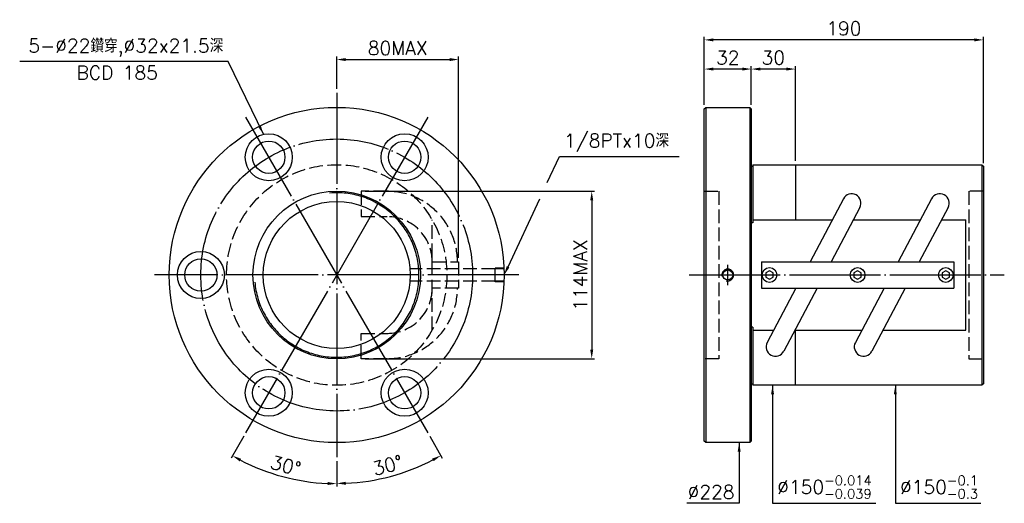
# Model space of a CAD drawing. Header units: millimetres. Extents: x -286 to 384, y 139 to 468.
import ezdxf

# ---------------------------------------------------------------- set-up
doc = ezdxf.new("R2010")
doc.units = ezdxf.units.MM
doc.header["$LTSCALE"] = 3.1
for name, pattern in [('CENTER', [22, 20, -1, 0, -1]), ('DASHED', [4, 3, -1]), ('THIN', [200000, 200000, 0])]:
    doc.linetypes.add(name, pattern=pattern)
for name, color, linetype in [('NT', 7, 'Continuous'), ('NT-DIM', 2, 'Continuous'), ('SH', 7, 'Continuous'), ('SH-DIM', 2, 'Continuous')]:
    doc.layers.add(name, color=color, linetype=linetype)
doc.styles.get("Standard").update_dxf_attribs({"font": 'simplex.shx', "bigfont": 'chineset.shx'})
doc.dimstyles.new('ISO-25', dxfattribs={"dimscale": 3.1, "dimtxt": 3, "dimasz": 2, "dimexe": 0.646, "dimexo": 0.862, "dimgap": 1, "dimtad": 1, "dimdec": 3, "dimdsep": 46, "dimtxsty": 'Standard', "dimcen": 1.5, "dimclrd": 256, "dimclre": 256, "dimclrt": 256, "dimazin": 2, "dimtfac": 1, "dimtdec": 3, "dimtmove": 0, "dimatfit": 3, "dimfxl": 0, "dimtolj": 1, "dimlwd": -1, "dimlwe": -1, "dimarcsym": 0})

# ---------------------------------------------------------------- blocks, each defined once
blk = doc.blocks.new('*D19')
at = {"layer": 'Defpoints', "color": 0}
for p in [(180.24, 433.96), (180.24, 406.9), (212.24, 406.9)]:
    blk.add_point(p, dxfattribs=at)
at = {"layer": 'SH-DIM'}
for p, q in [((180.24, 409.57), (180.24, 435.97)), ((212.24, 409.57), (212.24, 435.97)), ((206.04, 433.96), (186.44, 433.96))]:
    blk.add_line(p, q, dxfattribs=at)
for points in [[(186.44, 435), (186.44, 432.93), (180.24, 433.96)], [(206.04, 435), (206.04, 432.93), (212.24, 433.96)]]:
    blk.add_solid(points, dxfattribs=at)
at = {"layer": 'SH-DIM', "insert": (196.24, 441.71), "char_height": 9.3, "attachment_point": 5}
blk.add_mtext('\\A1;32', dxfattribs=at)
blk = doc.blocks.new('*D21')
at = {"layer": 'Defpoints', "color": 0}
for p in [(-69.97, 417.9), (-7.97, 401.28), (-131.97, 186.51), (-69.97, 169.9), (-118.52, 160.53)]:
    blk.add_point(p, dxfattribs=at)
at = {"layer": 'SH-DIM'}
for p, q in [((-133.31, 184.2), (-141.94, 169.25)), ((-69.97, 167.22), (-69.97, 149.97))]:
    blk.add_line(p, q, dxfattribs=at)
blk.add_arc((-69.97, 293.9), 141.93, 242.50314, 267.49686, dxfattribs=at)
for points in [[(-136, 167.1), (-135, 168.91), (-140.94, 170.98)], [(-76.15, 153.14), (-76.19, 151.07), (-69.97, 151.97)]]:
    blk.add_solid(points, dxfattribs=at)
at = {"layer": 'SH-DIM', "insert": (-104.7, 164.29), "char_height": 9.3, "attachment_point": 5, "rotation": 345}
blk.add_mtext('\\A1;30°', dxfattribs=at)
blk = doc.blocks.new('*D22')
at = {"layer": 'Defpoints', "color": 0}
for p in [(-69.97, 417.9), (-131.97, 401.28), (-7.97, 186.51), (-69.97, 169.9), (-45.35, 154.27)]:
    blk.add_point(p, dxfattribs=at)
at = {"layer": 'SH-DIM'}
for p, q in [((-6.64, 184.2), (1.92, 169.38)), ((-69.97, 167.22), (-69.97, 150.12))]:
    blk.add_line(p, q, dxfattribs=at)
blk.add_arc((-69.97, 293.9), 141.78, 272.50577, 297.49423, dxfattribs=at)
for points in [[(-5.02, 169.04), (-4.02, 167.23), (0.92, 171.11)], [(-63.75, 151.22), (-63.8, 153.29), (-69.97, 152.12)]]:
    blk.add_solid(points, dxfattribs=at)
at = {"layer": 'SH-DIM', "insert": (-35.28, 164.44), "char_height": 9.3, "attachment_point": 5, "rotation": 15}
blk.add_mtext('\\A1;30°', dxfattribs=at)
blk = doc.blocks.new('*D23')
at = {"layer": 'Defpoints', "color": 0}
for p in [(13.03, 440.42), (-69.97, 417.9), (13.03, 302.9)]:
    blk.add_point(p, dxfattribs=at)
at = {"layer": 'SH-DIM'}
for p, q in [((-69.97, 420.57), (-69.97, 442.42)), ((13.03, 305.57), (13.03, 442.42)), ((-63.77, 440.42), (6.83, 440.42))]:
    blk.add_line(p, q, dxfattribs=at)
for points in [[(-63.77, 441.45), (-63.77, 439.38), (-69.97, 440.42)], [(6.83, 441.45), (6.83, 439.38), (13.03, 440.42)]]:
    blk.add_solid(points, dxfattribs=at)
at = {"layer": 'SH-DIM', "insert": (-28.47, 448.17), "char_height": 9.3, "attachment_point": 5}
blk.add_mtext('\\A1;80MAX', dxfattribs=at)
blk = doc.blocks.new('*D24')
at = {"layer": 'Defpoints', "color": 0}
for p in [(-53.34, 350.81), (-53.34, 236.98), (103.61, 236.98)]:
    blk.add_point(p, dxfattribs=at)
at = {"layer": 'SH-DIM'}
for p, q in [((-50.66, 350.81), (105.61, 350.81)), ((103.61, 344.61), (103.61, 243.18)), ((-50.66, 236.98), (105.61, 236.98))]:
    blk.add_line(p, q, dxfattribs=at)
for points in [[(102.57, 344.61), (104.64, 344.61), (103.61, 350.81)], [(102.57, 243.18), (104.64, 243.18), (103.61, 236.98)]]:
    blk.add_solid(points, dxfattribs=at)
at = {"layer": 'SH-DIM', "insert": (95.86, 293.9), "char_height": 9.3, "attachment_point": 5, "rotation": 90}
blk.add_mtext('\\A1;114MAX', dxfattribs=at)
blk = doc.blocks.new('*D25')
at = {"layer": 'Defpoints', "color": 0}
for p in [(180.24, 453.79), (180.24, 406.9), (370.24, 367.18)]:
    blk.add_point(p, dxfattribs=at)
at = {"layer": 'SH-DIM'}
for p, q in [((180.24, 409.57), (180.24, 455.79)), ((370.24, 369.85), (370.24, 455.79)), ((364.04, 453.79), (186.44, 453.79))]:
    blk.add_line(p, q, dxfattribs=at)
for points in [[(186.44, 454.82), (186.44, 452.75), (180.24, 453.79)], [(364.04, 454.82), (364.04, 452.75), (370.24, 453.79)]]:
    blk.add_solid(points, dxfattribs=at)
at = {"layer": 'SH-DIM', "insert": (275.24, 461.54), "char_height": 9.3, "attachment_point": 5}
blk.add_mtext('\\A1;190', dxfattribs=at)
blk = doc.blocks.new('*D26')
at = {"layer": 'Defpoints', "color": 0}
for p in [(212.24, 433.96), (212.24, 406.9), (242.24, 368.9)]:
    blk.add_point(p, dxfattribs=at)
at = {"layer": 'SH-DIM'}
for p, q in [((212.24, 409.57), (212.24, 435.97)), ((242.24, 371.57), (242.24, 435.97)), ((236.04, 433.96), (218.44, 433.96))]:
    blk.add_line(p, q, dxfattribs=at)
for points in [[(218.44, 435), (218.44, 432.93), (212.24, 433.96)], [(236.04, 435), (236.04, 432.93), (242.24, 433.96)]]:
    blk.add_solid(points, dxfattribs=at)
at = {"layer": 'SH-DIM', "insert": (227.24, 441.71), "char_height": 9.3, "attachment_point": 5}
blk.add_mtext('\\A1;30', dxfattribs=at)

msp = doc.modelspace()

# ---------------------------------------------------------------- linework, layer by layer
at = {"layer": 'NT', "color": 3, "linetype": 'CENTER'}
for p, q in [((-69.9734, 417.8966), (-69.9734, 169.8966)), ((-131.9734, 401.2838), (-7.9734, 186.5095)), ((-7.9734, 401.2838), (-131.9734, 186.5095)), ((54.0266, 293.8966), (-193.9734, 293.8966))]:
    msp.add_line(p, q, dxfattribs=at)
at = {"layer": 'NT', "color": 7, "linetype": 'Continuous'}
for p, q in [((180.2429, 406.8966), (181.2429, 407.8966)), ((180.2429, 180.8966), (180.2429, 406.8966)), ((181.2429, 407.8966), (211.2429, 407.8966)), ((181.2429, 407.8966), (181.2429, 179.8966)), ((211.2429, 407.8966), (212.2429, 406.8966)), ((211.2429, 407.8966), (211.2429, 179.8966)), ((212.2429, 406.8966), (212.2429, 180.8966)), ((213.2429, 368.8966), (213.2429, 329.2661)), ((213.2429, 368.8966), (369.2429, 368.8966)), ((242.2429, 368.8966), (242.2429, 331.3132)), ((369.2429, 368.8966), (369.2429, 218.8966)), ((369.2429, 368.8966), (370.2429, 367.8966)), ((212.2429, 367.8966), (213.2429, 367.8966)), ((370.2429, 367.8966), (370.2429, 219.8966)), ((274.9765, 345.7395), (252.229, 302.8966)), ((334.9765, 345.7395), (312.229, 302.8966)), ((286.1935, 339.7838), (266.6082, 302.8966)), ((346.1935, 339.7838), (326.6082, 302.8966)), ((213.2429, 329.2661), (212.2429, 329.2661)), ((213.2429, 331.3132), (267.3169, 331.3132)), ((281.696, 331.3132), (327.3169, 331.3132)), ((341.696, 331.3132), (358.2429, 331.3132)), ((358.2429, 256.48), (358.2429, 331.3132)), ((219.14, 302.8966), (350.14, 302.8966)), ((219.14, 302.8966), (219.14, 284.8966)), ((350.14, 302.8966), (350.14, 284.8966)), ((219.14, 284.8966), (350.14, 284.8966)), ((242.6719, 284.8966), (223.0865, 248.0095)), ((257.051, 284.8966), (234.3035, 242.0538)), ((302.6719, 284.8966), (283.0865, 248.0095)), ((317.051, 284.8966), (294.3035, 242.0538)), ((213.2429, 258.5271), (212.2429, 258.5271)), ((213.2429, 258.5271), (213.2429, 218.8966)), ((213.2429, 256.48), (227.584, 256.48)), ((241.9632, 256.48), (287.584, 256.48)), ((242.2429, 218.8966), (242.2429, 256.48)), ((301.9632, 256.48), (358.2429, 256.48)), ((212.2429, 219.8966), (213.2429, 219.8966)), ((369.2429, 218.8966), (213.2429, 218.8966)), ((370.2429, 219.8966), (369.2429, 218.8966)), ((181.2429, 179.8966), (180.2429, 180.8966)), ((211.2429, 179.8966), (181.2429, 179.8966)), ((212.2429, 180.8966), (211.2429, 179.8966))]:
    msp.add_line(p, q, dxfattribs=at)
at = {"layer": 'NT', "color": 1, "linetype": 'DASHED'}
for p, q in [((180.2429, 350.8966), (190.2429, 350.8966)), ((190.2429, 350.8966), (190.2429, 236.8966)), ((370.2429, 350.8966), (360.2429, 350.8966)), ((360.2429, 350.8966), (360.2429, 236.8966)), ((-4.9734, 256.48), (-4.9734, 331.3132)), ((-4.9734, 302.8966), (13.0266, 302.8966)), ((13.0266, 302.8966), (13.0266, 284.8966)), ((13.0266, 284.8966), (-4.9734, 284.8966)), ((190.2429, 236.8966), (180.2429, 236.8966)), ((360.2429, 236.8966), (370.2429, 236.8966))]:
    msp.add_line(p, q, dxfattribs=at)
for points in [[(-35.6894, 350.8126), (-53.3369, 350.8126), (-53.3369, 333.6126), (-35.6894, 333.6126)], [(-35.6894, 236.9806), (-53.3369, 236.9806), (-53.3369, 254.1806), (-35.6894, 254.1806)]]:
    msp.add_lwpolyline(points, dxfattribs=at)
at = {"layer": 'NT', "color": 7, "linetype": 'Continuous'}
for points in [[(224.64, 296.7834), (222.14, 295.34), (222.14, 292.4532), (224.64, 291.0099), (227.14, 292.4532), (227.14, 295.34)], [(284.64, 296.7834), (282.14, 295.34), (282.14, 292.4532), (284.64, 291.0099), (287.14, 292.4532), (287.14, 295.34)], [(344.64, 296.7834), (342.14, 295.34), (342.14, 292.4532), (344.64, 291.0099), (347.14, 292.4532), (347.14, 295.34)]]:
    msp.add_lwpolyline(points, close=True, dxfattribs=at)
for centre, radius in [((-69.9734, 293.8966), 114), ((-116.2234, 374.004), 16), ((-23.7234, 374.004), 16), ((-116.2234, 374.004), 11), ((-23.7234, 374.004), 11), ((-69.9734, 293.8966), 57), ((-69.9734, 293.8966), 50), ((-162.4734, 293.8966), 16), ((-162.4734, 293.8966), 11), ((224.64, 293.8966), 5), ((284.64, 293.8966), 5), ((344.64, 293.8966), 5), ((-116.2234, 213.7893), 16), ((-23.7234, 213.7893), 16), ((-116.2234, 213.7893), 11), ((-23.7234, 213.7893), 11)]:
    msp.add_circle(centre, radius, dxfattribs=at)
at = {"layer": 'NT', "color": 3, "linetype": 'CENTER'}
msp.add_circle((-69.9734, 293.8966), 92.5, dxfattribs=at)
at = {"layer": 'NT', "color": 1, "linetype": 'DASHED'}
msp.add_circle((-69.9734, 293.8966), 75, dxfattribs=at)
at = {"layer": 'NT', "color": 5, "linetype": 'THIN'}
msp.add_arc((-69.9734, 293.8966), 55.967, 185, 95, dxfattribs=at)
at = {"layer": 'NT', "color": 1, "linetype": 'DASHED'}
for centre, radius, start, end in [((-35.6894, 302.8966), 47.916, 0, 90), ((-35.6894, 302.8966), 30.716, 0, 90), ((-35.6894, 284.8966), 47.916, 270, 0), ((-35.6894, 284.8966), 30.716, 270, 0)]:
    msp.add_arc(centre, radius, start, end, dxfattribs=at)
at = {"layer": 'NT', "color": 7, "linetype": 'Continuous'}
for centre, start, end in [((280.585, 342.7616), 332.0338154, 152.0338154), ((340.585, 342.7616), 332.0338154, 152.0338154), ((228.695, 245.0316), 152.0338154, 332.0338154), ((288.695, 245.0316), 152.0338154, 332.0338154)]:
    msp.add_arc(centre, 6.35, start, end, dxfattribs=at)
at = {"layer": 'NT-DIM', "color": 7, "linetype": 'Continuous'}
msp.add_circle((196.2429, 293.8966), 3.4, dxfattribs=at)
at = {"layer": 'NT-DIM', "color": 5, "linetype": 'THIN'}
msp.add_arc((196.2429, 293.8966), 4, 255, 195, dxfattribs=at)
at = {"layer": 'SH', "color": 3, "linetype": 'CENTER'}
for p, q in [((196.2429, 286.8966), (196.2429, 300.8966)), ((170.0058, 293.8966), (384.484, 293.8966))]:
    msp.add_line(p, q, dxfattribs=at)
at = {"layer": 'SH-DIM', "color": 1, "linetype": 'DASHED'}
for p, q in [((37.8296, 298.1966), (-19.9734, 298.1966)), ((44.0266, 298.7606), (37.8296, 298.567)), ((37.8296, 289.2263), (37.8296, 298.567)), ((44.0266, 298.1796), (37.8296, 297.986)), ((37.8296, 289.5966), (-19.9734, 289.5966)), ((44.0266, 289.6136), (37.8296, 289.8073)), ((44.0266, 289.0326), (37.8296, 289.2263))]:
    msp.add_line(p, q, dxfattribs=at)
at = {"layer": 'SH-DIM'}
for points in [[(73.3934, 356.812), (81.6245, 374.4464), (81.7245, 374.4464), (163.2208, 374.4464)], [(46.6489, 299.5147), (68.2522, 345.7975)]]:
    msp.add_lwpolyline(points, dxfattribs=at)
msp.add_solid([(47.5853, 299.0777), (44.0266, 293.8966), (45.7126, 299.9518)], dxfattribs=at)

# ---------------------------------------------------------------- texts
at = {"layer": 'SH-DIM', "char_height": 9.3}
for s, insert, attachment_point in [('5-%%C22鑽穿,%%C32x21.5深', (-147.1738, 442.305), 9), ('BCD 185', (-191.7326, 426.8347), 9), ('1/8PTx10深', (84.8245, 377.5464), 7), ('%%C228', (200.7959, 141.7337), 9), ('\\A1;%%C150{\\H0.7x;\\S-0.014^ -0.039;}', (229.9213, 141.8257), 7), ('\\A1;%%C150{\\H0.7x;\\S-0.1^ -0.3;}', (313.5022, 141.8302), 7)]:
    msp.add_mtext(s, dxfattribs=dict(at, insert=insert, attachment_point=attachment_point))

# ---------------------------------------------------------------- dimensions: what is measured, and where the dimension line sits
at = {"layer": 'SH-DIM'}
for base, p1, p2, picture, middle in [((180.2429, 453.7877), (370.2429, 367.1774), (180.2429, 406.8966), '*D25', (275.2429, 461.5377)), ((180.2429, 433.9641), (212.2429, 406.8966), (180.2429, 406.8966), '*D19', (196.2429, 441.7141)), ((212.2429, 433.9641), (242.2429, 368.8966), (212.2429, 406.8966), '*D26', (227.2429, 441.7141))]:
    dim = msp.add_linear_dim(base=base, p1=p1, p2=p2, dimstyle='ISO-25', dxfattribs=at)
    dim.commit()
    dim.dimension.update_dxf_attribs({"geometry": picture, "text_midpoint": middle})
dim = msp.add_linear_dim(base=(13.0266, 440.416), p1=(-69.9734, 417.8966), p2=(13.0266, 302.8966), text='80MAX', dimstyle='ISO-25', dxfattribs=at)
dim.commit()
dim.dimension.update_dxf_attribs({"geometry": '*D23', "text_midpoint": (-28.4734, 448.166)})
for base, line1, picture, middle in [((-118.5151, 160.5295), ((-7.9734, 401.2838), (-131.9734, 186.5095)), '*D21', (-104.7008, 164.2922)), ((-45.354, 154.2728), ((-131.9734, 401.2838), (-7.9734, 186.5095)), '*D22', (-35.2845, 164.4358))]:
    dim = msp.add_angular_dim_2l(base=base, line1=line1, line2=((-69.9734, 417.8966), (-69.9734, 169.8966)), dimstyle='ISO-25', dxfattribs=at)
    dim.commit()
    dim.dimension.update_dxf_attribs({"geometry": picture, "text_midpoint": middle})
dim = msp.add_linear_dim(base=(103.6078, 236.9806), p1=(-53.3369, 350.8126), p2=(-53.3369, 236.9806), angle=90, text='114MAX', dimstyle='ISO-25', dxfattribs=at)
dim.commit()
dim.dimension.update_dxf_attribs({"geometry": '*D24', "text_midpoint": (95.8578, 293.8966)})

# ---------------------------------------------------------------- leaders
at = {"layer": 'SH-DIM', "annotation_type": 0, "has_hookline": 1}
for points, hookline_direction, text_width in [([(-119.86, 389.5852), (-143.9738, 439.205), (-144.0738, 439.205)], 1, 138.6143), ([(226.7213, 218.8966), (226.7213, 138.7257), (226.8213, 138.7257)], 0, 67.0043), ([(310.3022, 218.8966), (310.3022, 138.7302), (310.4022, 138.7302)], 0, 54.9143), ([(203.9959, 179.8966), (203.9959, 138.6337), (203.8959, 138.6337)], 1, 32.3286)]:
    msp.add_leader(points, dimstyle='ISO-25', dxfattribs=dict(at, hookline_direction=hookline_direction, text_width=text_width))

doc.saveas('drawing.dxf')
